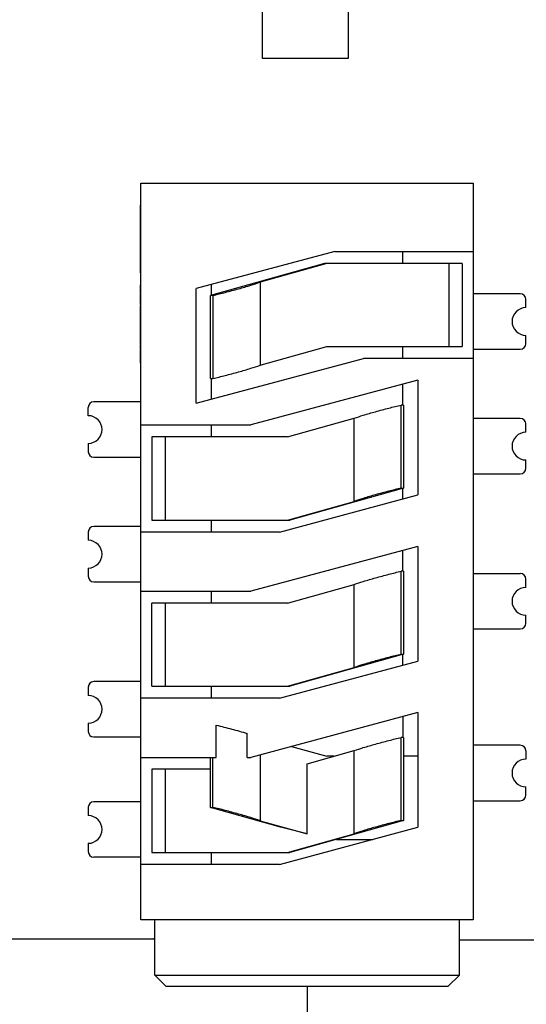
# Model space of a CAD drawing. Header units: millimetres. Extents: x 72 to 239, y 133 to 319.
# Tile 201 of 240: x 142 to 151, y 239 to 257. Entities that reach past the tile are written whole.
import ezdxf

# ---------------------------------------------------------------- set-up
doc = ezdxf.new("R2010")
doc.units = ezdxf.units.MM
doc.header["$LTSCALE"] = 5
doc.header["$PDMODE"] = 3
doc.header["$PDSIZE"] = 0.3125
doc.layers.get('0').update_dxf_attribs({"linetype": 'CONTINUOUS'})
doc.layers.get('Defpoints').update_dxf_attribs({"linetype": 'CONTINUOUS'})
doc.layers.add('7标注层', color=6, linetype='CONTINUOUS')
doc.styles.add('PC_TEXTSTYLE', font='ISOCP.SHX', dxfattribs={"width": 0.707, "bigfont": 'GBCBIG.SHX'})
doc.dimstyles.new('GB_BALLOON', dxfattribs={"dimtxt": 3, "dimasz": 2, "dimexe": 1, "dimexo": 0, "dimgap": 1.5, "dimtad": 1, "dimdec": 1, "dimdsep": 46, "dimtxsty": 'PC_TEXTSTYLE', "dimcen": 0, "dimclrd": 256, "dimclrt": 256, "dimadec": 0, "dimazin": 2, "dimtp": 0.1, "dimtm": 0.1, "dimtfac": 0.71, "dimtdec": 3, "dimtmove": 0, "dimatfit": 3, "dimfxl": 1, "dimtfill": 1, "dimarcsym": 0})

# ---------------------------------------------------------------- blocks, each defined once
blk = doc.blocks.new('*D21')
at = {"layer": '7标注层', "color": 0, "lineweight": -2}
for p, q in [((93.628, 243.363), (93.628, 224.391)), ((147.253, 239.523), (147.253, 224.391))]:
    blk.add_line(p, q, dxfattribs=at)
at = {"layer": '7标注层', "lineweight": -2}
blk.add_line((95.628, 225.391), (145.253, 225.391), dxfattribs=at)
at = {"layer": '7标注层'}
for points in [[(95.628, 225.724), (95.628, 225.058), (93.628, 225.391)], [(145.253, 225.058), (145.253, 225.724), (147.253, 225.391)]]:
    blk.add_solid(points, dxfattribs=at)
at = {"layer": 'Defpoints', "color": 0}
for p in [(93.628, 243.363), (147.253, 239.523), (147.253, 225.391)]:
    blk.add_point(p, dxfattribs=at)
at = {"layer": '7标注层', "insert": (120.441, 228.241), "char_height": 3, "attachment_point": 5, "style": 'PC_TEXTSTYLE', "bg_fill": 3, "box_fill_scale": 1.1, "bg_fill_color": 257, "bg_fill_transparency": 0}
blk.add_mtext('53.6', dxfattribs=at)

msp = doc.modelspace()

# ---------------------------------------------------------------- linework, layer by layer
for p, q in [((146.448, 256.273), (146.448, 258.273)), ((147.998, 258.273), (147.998, 256.273)), ((147.998, 256.273), (146.448, 256.273)), ((144.253, 254.023), (150.253, 254.023)), ((144.253, 240.723), (144.253, 254.023)), ((150.253, 254.023), (150.253, 240.723)), ((144.243, 253.621), (144.253, 253.621)), ((144.243, 253.621), (144.243, 252.403)), ((144.243, 253.531), (144.253, 253.531)), ((144.243, 253.312), (144.253, 253.312)), ((144.243, 253.268), (144.253, 253.268)), ((144.243, 253.184), (144.253, 253.184)), ((144.243, 252.955), (144.253, 252.955)), ((147.753, 252.787), (145.253, 252.117)), ((147.753, 252.787), (150.253, 252.787)), ((148.983, 252.571), (148.983, 252.787)), ((144.243, 252.695), (144.253, 252.695)), ((144.253, 252.592), (144.243, 252.592)), ((144.243, 252.403), (144.253, 252.403)), ((147.567, 252.571), (145.51, 251.994)), ((147.609, 252.571), (146.405, 252.233)), ((150.053, 252.571), (147.567, 252.571)), ((149.816, 251.071), (149.816, 252.571)), ((150.053, 252.571), (150.053, 251.071)), ((146.405, 252.233), (146.405, 250.733)), ((144.243, 252.183), (144.253, 252.183)), ((144.243, 252.183), (144.243, 252.042)), ((144.243, 252.148), (144.253, 252.148)), ((145.253, 250.046), (145.253, 252.117)), ((145.524, 252.189), (145.524, 251.998)), ((144.253, 252.042), (144.243, 252.042)), ((144.253, 252.039), (144.243, 252.039)), ((144.243, 252.031), (144.253, 252.031)), ((144.243, 252.031), (144.243, 251.829)), ((144.243, 251.992), (144.253, 251.992)), ((144.243, 251.893), (144.253, 251.893)), ((145.552, 251.994), (145.51, 251.994)), ((145.51, 250.494), (145.51, 251.994)), ((145.552, 251.994), (145.552, 250.494)), ((151.103, 252.023), (150.253, 252.023)), ((151.203, 251.773), (151.203, 251.923)), ((144.243, 251.829), (144.253, 251.829)), ((144.243, 251.807), (144.253, 251.807)), ((144.253, 251.807), (144.243, 251.807)), ((144.243, 251.807), (144.243, 251.106)), ((144.243, 251.785), (144.253, 251.785)), ((144.243, 251.776), (144.253, 251.776)), ((144.243, 251.637), (144.253, 251.637)), ((144.253, 251.631), (144.243, 251.631)), ((144.243, 251.622), (144.253, 251.622)), ((144.243, 251.581), (144.253, 251.581)), ((144.243, 251.504), (144.253, 251.504)), ((144.243, 251.403), (144.253, 251.403)), ((144.243, 251.362), (144.253, 251.362)), ((144.243, 251.347), (144.253, 251.347)), ((144.243, 251.245), (144.253, 251.245)), ((144.253, 251.208), (144.243, 251.208)), ((151.203, 251.123), (151.203, 251.273)), ((144.243, 251.106), (144.253, 251.106)), ((144.243, 251.094), (144.243, 251.026)), ((144.243, 251.066), (144.253, 251.066)), ((144.243, 251.026), (144.253, 251.026)), ((144.243, 251.011), (144.253, 251.011)), ((144.243, 251.011), (144.243, 250.769)), ((146.405, 250.733), (147.609, 251.071)), ((147.609, 251.071), (150.053, 251.071)), ((148.983, 250.855), (148.983, 251.071)), ((150.253, 251.023), (151.103, 251.023)), ((144.243, 250.909), (144.253, 250.909)), ((144.253, 250.872), (144.243, 250.872)), ((145.253, 250.046), (148.271, 250.855)), ((150.253, 250.855), (148.271, 250.855)), ((144.243, 250.769), (144.253, 250.769)), ((145.51, 250.494), (145.552, 250.494)), ((145.524, 250.494), (145.524, 250.119)), ((149.253, 250.463), (146.236, 249.655)), ((149.253, 250.463), (149.253, 248.393)), ((148.983, 250.015), (148.983, 250.391)), ((143.303, 249.823), (143.303, 249.973)), ((144.253, 250.073), (143.403, 250.073)), ((148.996, 250.015), (148.954, 250.015)), ((148.954, 248.515), (148.954, 250.015)), ((148.996, 250.015), (148.996, 248.515)), ((146.898, 249.439), (148.102, 249.776)), ((148.102, 248.276), (148.102, 249.776)), ((151.103, 249.773), (150.253, 249.773)), ((144.253, 249.655), (146.236, 249.655)), ((145.524, 249.655), (145.524, 249.439)), ((151.203, 249.523), (151.203, 249.673)), ((146.898, 249.439), (144.453, 249.439)), ((144.453, 249.439), (144.453, 247.939)), ((144.691, 249.439), (144.691, 247.939)), ((143.303, 249.323), (143.303, 249.173)), ((143.403, 249.073), (144.253, 249.073)), ((151.203, 248.873), (151.203, 249.023)), ((150.253, 248.773), (151.103, 248.773)), ((148.996, 248.515), (146.94, 247.939)), ((148.954, 248.515), (148.996, 248.515)), ((148.983, 248.32), (148.983, 248.511)), ((146.753, 247.723), (149.253, 248.393)), ((146.898, 247.939), (148.102, 248.276)), ((144.253, 247.823), (143.403, 247.823)), ((144.453, 247.939), (146.94, 247.939)), ((145.524, 247.939), (145.524, 247.723)), ((143.303, 247.723), (143.303, 247.573)), ((146.753, 247.723), (144.253, 247.723)), ((149.253, 247.463), (146.236, 246.655)), ((149.253, 247.463), (149.253, 245.393)), ((148.983, 247.015), (148.983, 247.391)), ((143.303, 247.073), (143.303, 246.923)), ((148.996, 247.015), (148.954, 247.015)), ((148.954, 245.515), (148.954, 247.015)), ((148.996, 247.015), (148.996, 245.515)), ((150.253, 246.973), (151.103, 246.973)), ((143.403, 246.823), (144.253, 246.823)), ((146.898, 246.439), (148.102, 246.776)), ((148.102, 245.276), (148.102, 246.776)), ((151.203, 246.723), (151.203, 246.873)), ((144.253, 246.655), (146.236, 246.655)), ((145.524, 246.655), (145.524, 246.439)), ((146.898, 246.439), (144.453, 246.439)), ((144.453, 244.939), (144.453, 246.439)), ((144.691, 246.439), (144.691, 244.939)), ((151.203, 246.073), (151.203, 246.223)), ((150.253, 245.973), (151.103, 245.973)), ((148.996, 245.515), (146.94, 244.939)), ((148.954, 245.515), (148.996, 245.515)), ((148.983, 245.32), (148.983, 245.511)), ((146.753, 244.723), (149.253, 245.393)), ((146.898, 244.939), (148.102, 245.276)), ((144.253, 245.023), (143.403, 245.023)), ((144.453, 244.939), (146.94, 244.939)), ((145.524, 244.939), (145.524, 244.723)), ((143.303, 244.923), (143.303, 244.773)), ((146.753, 244.723), (144.253, 244.723)), ((149.253, 244.463), (146.236, 243.655)), ((149.253, 244.463), (149.253, 242.393)), ((143.303, 244.273), (143.303, 244.123)), ((145.614, 243.655), (145.614, 244.237)), ((148.983, 244.391), (148.983, 244.015)), ((146.17, 243.655), (146.17, 244.088)), ((143.403, 244.023), (144.253, 244.023)), ((148.996, 244.015), (148.954, 244.015)), ((148.954, 242.515), (148.954, 244.015)), ((148.996, 244.015), (148.996, 242.515)), ((151.103, 243.873), (150.253, 243.873)), ((146.405, 243.7), (146.405, 242.512)), ((146.975, 243.853), (147.609, 243.675)), ((147.253, 243.538), (148.102, 243.776)), ((148.102, 242.276), (148.102, 243.776)), ((151.203, 243.773), (151.203, 243.623)), ((144.253, 243.655), (145.614, 243.655)), ((145.51, 242.751), (145.51, 243.655)), ((145.552, 242.751), (145.552, 243.655)), ((146.17, 243.655), (146.236, 243.655)), ((147.253, 242.275), (147.253, 243.538)), ((147.741, 243.675), (147.609, 243.675)), ((149.253, 243.675), (148.996, 243.675)), ((145.51, 243.439), (144.453, 243.439)), ((144.453, 243.439), (144.453, 241.939)), ((144.691, 243.439), (144.691, 241.939)), ((151.203, 242.973), (151.203, 243.123)), ((144.253, 242.853), (143.403, 242.853)), ((150.253, 242.873), (151.103, 242.873)), ((143.303, 242.753), (143.303, 242.603)), ((145.51, 242.751), (145.552, 242.751)), ((146.776, 242.397), (145.51, 242.751)), ((146.405, 242.512), (147.253, 242.275)), ((148.996, 242.515), (146.94, 241.939)), ((148.954, 242.515), (148.996, 242.515)), ((146.753, 241.723), (149.253, 242.393)), ((147.253, 242.275), (146.776, 242.397)), ((146.898, 241.939), (148.102, 242.276)), ((143.303, 242.103), (143.303, 241.953)), ((147.783, 242.175), (148.441, 242.175)), ((144.453, 241.939), (146.94, 241.939)), ((145.524, 241.939), (145.524, 241.723)), ((144.253, 241.853), (143.403, 241.853)), ((146.753, 241.723), (144.253, 241.723)), ((150.253, 240.723), (144.253, 240.723)), ((144.503, 239.723), (144.503, 240.723)), ((150.003, 239.723), (150.003, 240.723)), ((144.48, 240.373), (140.228, 240.372)), ((144.503, 240.394), (144.48, 240.373)), ((149.997, 240.363), (175.639, 240.373)), ((144.503, 239.723), (150.003, 239.723)), ((144.703, 239.523), (144.503, 239.723)), ((149.803, 239.523), (150.003, 239.723)), ((144.703, 239.523), (149.803, 239.523))]:
    msp.add_line(p, q)
for centre, radius, start, end in [((151.103, 251.923), 0.1, 0, 90), ((151.203, 251.523), 0.25, 90, 270), ((151.103, 251.123), 0.1, 270, 360), ((143.403, 249.973), 0.1, 90, 180), ((143.303, 249.573), 0.25, 270, 90), ((151.103, 249.673), 0.1, 0, 90), ((151.203, 249.273), 0.25, 90, 270), ((143.403, 249.173), 0.1, 180, 270), ((151.103, 248.873), 0.1, 270, 360), ((143.403, 247.723), 0.1, 90, 180), ((143.303, 247.323), 0.25, 270, 90), ((143.403, 246.923), 0.1, 180, 270), ((151.103, 246.873), 0.1, 0, 90), ((151.203, 246.473), 0.25, 90, 270), ((151.103, 246.073), 0.1, 270, 360), ((143.403, 244.923), 0.1, 90, 180), ((143.303, 244.523), 0.25, 270, 90), ((143.403, 244.123), 0.1, 180, 270), ((151.103, 243.773), 0.1, 0, 90), ((151.203, 243.373), 0.25, 90, 270), ((143.403, 242.753), 0.1, 90, 180), ((151.103, 242.973), 0.1, 270, 360), ((143.303, 242.353), 0.25, 270, 90), ((143.403, 241.953), 0.1, 180, 270)]:
    msp.add_arc(centre, radius, start, end)
for points, knots in [([(145.552, 251.994), (145.627, 252.012), (145.783, 252.05), (146.012, 252.111), (146.221, 252.172), (146.35, 252.213), (146.405, 252.233)], [0, 0, 0, 0, 0.26099, 0.542549, 0.80198, 1, 1, 1, 1]), ([(145.552, 250.494), (145.627, 250.512), (145.783, 250.55), (146.012, 250.611), (146.221, 250.672), (146.35, 250.713), (146.405, 250.733)], [0, 0, 0, 0, 0.261004, 0.542576, 0.80201, 1, 1, 1, 1]), ([(148.102, 249.776), (148.157, 249.796), (148.286, 249.837), (148.495, 249.898), (148.724, 249.959), (148.879, 249.998), (148.954, 250.015)], [0, 0, 0, 0, 0.198017, 0.457448, 0.739007, 1, 1, 1, 1]), ([(148.954, 248.515), (148.879, 248.498), (148.724, 248.459), (148.495, 248.398), (148.286, 248.337), (148.157, 248.296), (148.102, 248.276)], [0, 0, 0, 0, 0.26099, 0.542549, 0.80198, 1, 1, 1, 1]), ([(148.102, 246.776), (148.157, 246.796), (148.286, 246.837), (148.495, 246.898), (148.724, 246.959), (148.879, 246.998), (148.954, 247.015)], [0, 0, 0, 0, 0.198017, 0.457448, 0.739007, 1, 1, 1, 1]), ([(148.954, 245.515), (148.879, 245.498), (148.724, 245.459), (148.495, 245.398), (148.286, 245.337), (148.157, 245.296), (148.102, 245.276)], [0, 0, 0, 0, 0.26099, 0.542549, 0.80198, 1, 1, 1, 1]), ([(145.614, 244.237), (145.707, 244.215), (145.893, 244.167), (146.078, 244.115), (146.17, 244.088)], [0, 0, 0, 0, 0.500008, 1, 1, 1, 1]), ([(148.102, 243.776), (148.157, 243.796), (148.286, 243.837), (148.495, 243.898), (148.724, 243.959), (148.879, 243.998), (148.954, 244.015)], [0, 0, 0, 0, 0.198017, 0.457448, 0.739007, 1, 1, 1, 1]), ([(146.405, 242.512), (146.35, 242.532), (146.221, 242.573), (146.012, 242.634), (145.783, 242.696), (145.627, 242.734), (145.552, 242.751)], [0, 0, 0, 0, 0.198017, 0.457448, 0.739007, 1, 1, 1, 1]), ([(148.954, 242.515), (148.879, 242.498), (148.724, 242.459), (148.495, 242.398), (148.286, 242.337), (148.157, 242.296), (148.102, 242.276)], [0, 0, 0, 0, 0.26099, 0.542549, 0.80198, 1, 1, 1, 1])]:
    msp.add_open_spline(points, degree=3, knots=knots)

# ---------------------------------------------------------------- next in the draw order: dimensions: what is measured, and where the dimension line sits
at = {"layer": '7标注层'}
dim = msp.add_linear_dim(base=(147.253, 225.391), p1=(93.628, 243.363), p2=(147.253, 239.523), dimstyle='GB_BALLOON', dxfattribs=at)
dim.commit()
dim.dimension.update_dxf_attribs({"geometry": '*D21', "text_midpoint": (120.441, 228.241)})

doc.saveas('drawing.dxf')
